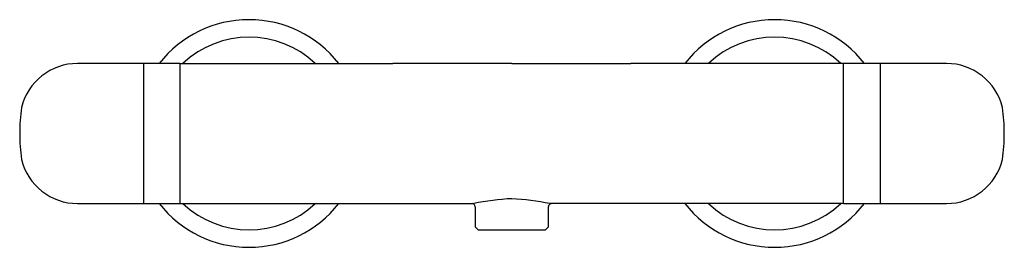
# Model space of a CAD drawing. Header units: millimetres. Extents: x 347.48 to 347.761, y 205.837 to 205.902.
import ezdxf

# ---------------------------------------------------------------- set-up
doc = ezdxf.new("R2010")
doc.units = ezdxf.units.MM
doc.layers.add('sanindusa', color=3, linetype='Continuous')

msp = doc.modelspace()

# ---------------------------------------------------------------- linework, layer by layer
at = {"layer": 'sanindusa'}
for p, q in [((347.5151096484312, 205.8898106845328), (347.4962596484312, 205.8898106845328)), ((347.5254778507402, 205.8898106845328), (347.5151096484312, 205.8898106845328)), ((347.5151096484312, 205.8498106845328), (347.5151096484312, 205.8898106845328)), ((347.5254778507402, 205.8898106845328), (347.5254778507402, 205.8498106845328)), ((347.5254778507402, 205.8898106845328), (347.5862507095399, 205.8898106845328)), ((347.6201778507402, 205.8898106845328), (347.5862507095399, 205.8898106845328)), ((347.6201778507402, 205.8898106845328), (347.6541049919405, 205.8898106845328)), ((347.7148778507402, 205.8898106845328), (347.6541049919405, 205.8898106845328)), ((347.7253420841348, 205.8898106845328), (347.7148778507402, 205.8898106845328)), ((347.7148778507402, 205.8498106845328), (347.7148778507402, 205.8898106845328)), ((347.7441920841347, 205.8898106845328), (347.7253420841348, 205.8898106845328)), ((347.7253420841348, 205.8898106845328), (347.7253420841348, 205.8499035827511)), ((347.4802408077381, 205.8624268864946), (347.4802408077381, 205.8623870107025)), ((347.4962596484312, 205.8498106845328), (347.5151096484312, 205.8498106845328)), ((347.5151096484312, 205.8498106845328), (347.5254778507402, 205.8498106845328)), ((347.5254778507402, 205.8498106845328), (347.5862507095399, 205.8498106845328)), ((347.5862507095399, 205.8498106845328), (347.6093256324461, 205.8498106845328)), ((347.6541049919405, 205.8498106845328), (347.6310300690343, 205.8498106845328)), ((347.7148778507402, 205.8498106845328), (347.6541049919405, 205.8498106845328)), ((347.7148778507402, 205.8498106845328), (347.7253420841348, 205.8498106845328)), ((347.7253420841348, 205.8499035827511), (347.7253420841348, 205.8498106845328)), ((347.7253420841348, 205.8498106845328), (347.7441920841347, 205.8498106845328)), ((347.7441920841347, 205.8499035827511), (347.7441920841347, 205.8498106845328)), ((347.6096778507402, 205.8489002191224), (347.6096778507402, 205.8432014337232)), ((347.6306778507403, 205.8432014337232), (347.6306778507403, 205.8488956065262)), ((347.6096778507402, 205.8432014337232), (347.6106778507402, 205.8422014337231)), ((347.6296778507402, 205.8422014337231), (347.6106778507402, 205.8422014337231)), ((347.6296778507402, 205.8422014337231), (347.6306778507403, 205.8432014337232))]:
    msp.add_line(p, q, dxfattribs=at)
at = {"layer": 'sanindusa', "flags": 128}
msp.add_lwpolyline([(347.6306778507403, 205.8488953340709), (347.630710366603, 205.849145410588), (347.6308721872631, 205.8494801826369), (347.6310642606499, 205.8496725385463), (347.6312235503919, 205.8497682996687), (347.6313320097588, 205.8498098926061), (347.6313880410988, 205.8498235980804), (347.6313821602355, 205.8498230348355)], dxfattribs=at)
at = {"layer": 'sanindusa'}
for centre, radius, start, end in [((347.5451778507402, 205.8698106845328), 0.03250000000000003, 37.97987244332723, 142.0201275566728), ((347.6951778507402, 205.8698106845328), 0.03249999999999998, 37.97987244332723, 142.0201275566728), ((347.5451778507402, 205.8698106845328), 0.02750000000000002, 46.65824177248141, 133.3417582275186), ((347.6951778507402, 205.8698106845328), 0.02749999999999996, 46.65824177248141, 133.3417582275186), ((347.4962596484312, 205.8733206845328), 0.01649000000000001, 90, 166.2706264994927), ((347.7441920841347, 205.8733206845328), 0.01649000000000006, 13.72937350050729, 90), ((347.5343339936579, 205.8697784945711), 0.05460460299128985, 172.1521596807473, 179.9662235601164), ((347.7600652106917, 205.877198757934), 0.0001500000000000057, 0, 13.72937350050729), ((347.706240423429, 205.8697824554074), 0.05448191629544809, 0.02968709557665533, 7.823626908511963), ((347.5332479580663, 205.8698078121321), 0.0535185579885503, 179.9969248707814, 187.9271209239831), ((347.7061177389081, 205.8698428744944), 0.05460460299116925, 352.1521596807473, 359.9662235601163), ((347.4803865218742, 205.8624226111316), 0.0001500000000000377, 180, 193.7293735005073), ((347.4962596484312, 205.8663006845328), 0.01649000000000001, 193.7293735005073, 270), ((347.7441920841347, 205.8663006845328), 0.01649000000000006, 270, 346.2706264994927), ((347.5451778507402, 205.8698106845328), 0.03250000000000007, 217.9798724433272, 322.0201275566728), ((347.5451778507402, 205.8698106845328), 0.02749999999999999, 226.6582417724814, 313.3417582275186), ((347.6087288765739, 205.8489052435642), 0.0009489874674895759, 359.6966444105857, 74.97547776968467), ((347.6243963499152, 205.7751976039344), 0.07611989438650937, 93.17691050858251, 101.4192442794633), ((347.6145290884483, 205.7640296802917), 0.08735366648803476, 79.11148841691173, 86.29235679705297), ((347.6951778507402, 205.8698106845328), 0.03250000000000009, 217.9798724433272, 322.0201275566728), ((347.6951778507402, 205.8698106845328), 0.02750000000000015, 226.6582417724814, 313.3417582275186)]:
    msp.add_arc(centre, radius, start, end, dxfattribs=at)

doc.saveas('drawing.dxf')
